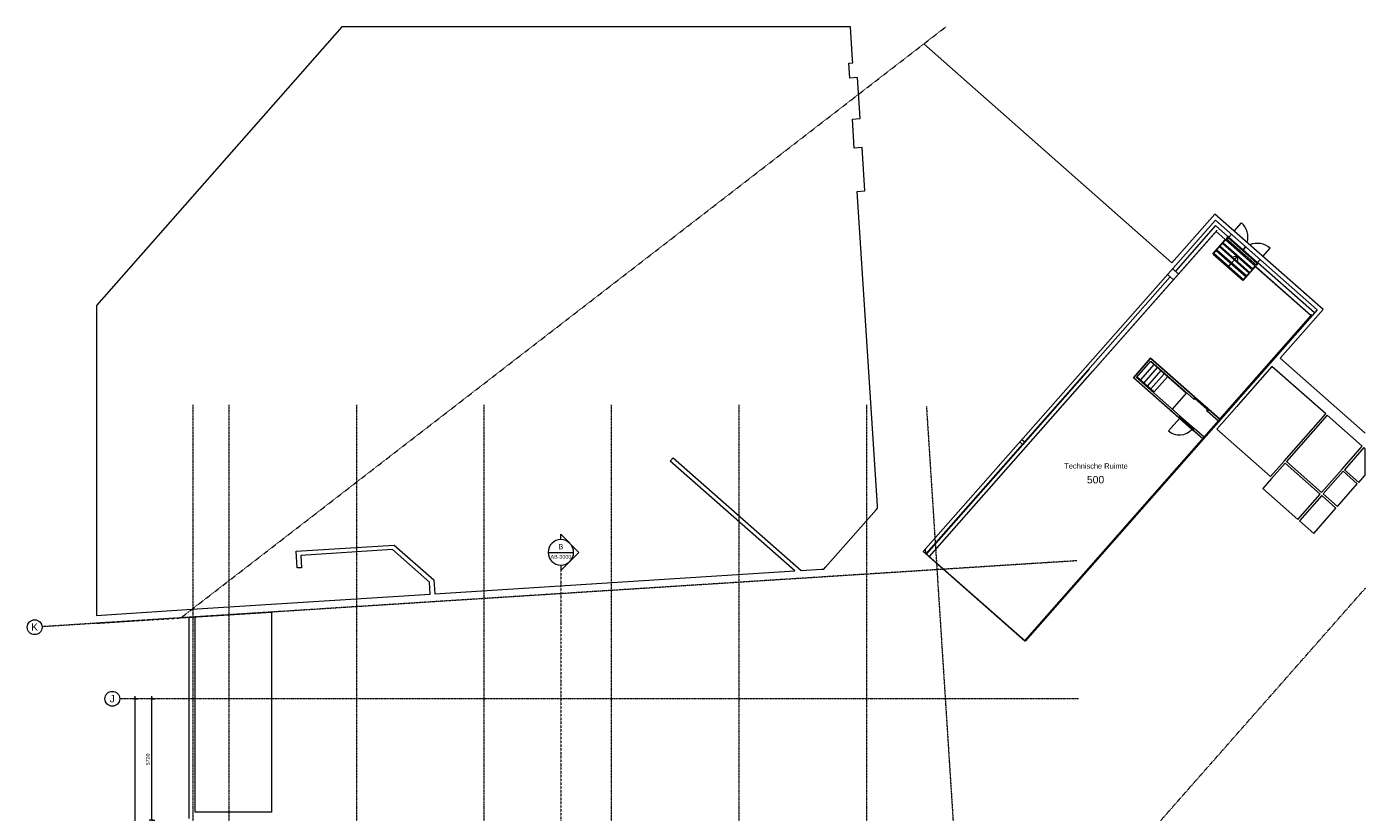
# Model space of a CAD drawing. Header units: millimetres. Extents: x 12885 to 91527, y 4686 to 113492.
# Tile 3 of 3: x 12885 to 75926, y 76511 to 113492. Entities that reach past the tile are written whole.
import ezdxf

# ---------------------------------------------------------------- set-up
doc = ezdxf.new("R2010")
doc.units = ezdxf.units.MM
for name, pattern in [('ARC Dash', [4, 2, -2]), ('ARC Grid Line', [22.225, 12.7, -3.175, 3.175, -3.175]), ('ARC Section Line', [17, 10, -3, 0, -1, 0, -3])]:
    doc.linetypes.add(name, pattern=pattern)
for name, color, linetype, lineweight in [('A--L$01A__Algemeen', 7, 'Continuous', 9), ('A--L$07A__Stramien', 1, 'Continuous', 13), ('A--L21__Buitenwanden', 3, 'Continuous', 9), ('A--L22__Binnenwanden', 2, 'Continuous', 9), ('A--L23__Vloeren', 3, 'Continuous', 9), ('A--L24__TrapenHellingen', 1, 'Continuous', 9), ('A--L28__Hoofddraagconstructies', 3, 'Continuous', 9), ('A--L34__BalustradesLeuningen', 1, 'Continuous', 9), ('A--L3__Afbouw', 2, 'Continuous', 9), ('A--LD20__DetailPenFijn', 2, 'Continuous', 15), ('A--LD30__DetailPenMiddel', 3, 'Continuous', 9), ('A--LR9__AlgVoorz', 7, 'Continuous', 9), ('A--M$01A__Algemeen', 1, 'Continuous', 13), ('A--M$01A__Algemeen-100', 1, 'Continuous', 13), ('A--T$07A__Stramien', 1, 'Continuous', 13), ('A--TR9__AlgVoorz', 1, 'Continuous', 13), ('Up Arrows', 7, 'Continuous', 9)]:
    doc.layers.add(name, color=color, linetype=linetype, lineweight=lineweight)
doc.styles.add('Arial', font='arial.ttf', dxfattribs={"height": 350})
doc.styles.add('Arial_1', font='arial.ttf', dxfattribs={"height": 250})
doc.styles.add('Arial_2', font='arial.ttf', dxfattribs={"height": 180})
doc.dimstyles.new('00_ARC_dimension_1_8mm', dxfattribs={"dimscale": 304.8, "dimtxt": 183.646692, "dimasz": 1.049869, "dimexe": 0.426509, "dimexo": 0.0625, "dimgap": 0.164042, "dimtad": 1, "dimdec": 0, "dimzin": 0, "dimdsep": 46, "dimtxsty": 'Arial_2', "dimblk1": 'DOTSMALL', "dimblk2": 'DOTSMALL', "dimsah": 1, "dimcen": 0.09, "dimdle": 0.426509, "dimadec": 3, "dimazin": 0, "dimtfac": 1, "dimtdec": 4, "dimtix": 1, "dimtmove": 0, "dimatfit": 3, "dimfxl": 0.426509, "dimfxlon": 1, "dimtvp": 1, "dimtolj": 1, "dimtzin": 0, "dimarcsym": 2})

# ---------------------------------------------------------------- blocks, each defined once
blk = doc.blocks.new('32_DO_WB_vo deur dubbel - vo-1606273-AB-1e verdieping')
at = {"layer": 'A--L$01A__Algemeen'}
for p, q in [((-1265, 481), (-1265, 1000)), ((535, 481), (535, 1000)), ((-1265, 100), (-1265, 292)), ((535, 100), (535, 292))]:
    blk.add_line(p, q, dxfattribs=at)
for centre, start, end in [((-1265, 100), 25.36884, 90), ((535, 100), 90, 154.63116), ((-1265, 100), 360, 12.421), ((535, 100), 167.579, 180)]:
    blk.add_arc(centre, 900, start, end, dxfattribs=at)
at = {"layer": 'A--L3__Afbouw'}
for p, q in [((-1265, 100), (-1315, 100)), ((-1315, 100), (-1315, 0)), ((-1315, 0), (-1265, 0)), ((-365, 100), (-1265, 100)), ((-1265, 100), (-1265, 50)), ((-1265, 0), (-1265, 100)), ((-1265, 50), (-365, 50)), ((-365, 50), (-365, 100)), ((535, 100), (-365, 100)), ((-365, 100), (-365, 50)), ((-365, 50), (535, 50)), ((535, 50), (535, 100)), ((585, 100), (535, 100)), ((535, 100), (535, 0)), ((535, 0), (585, 0)), ((585, 0), (585, 100))]:
    blk.add_line(p, q, dxfattribs=at)
blk = doc.blocks.new('Railing - Railing-1630288-AB-1e verdieping')
at = {"layer": 'A--L34__BalustradesLeuningen'}
for p, q in [((70610, 102061), (70749, 102218)), ((70618, 102054), (70756, 102212)), ((70749, 102218), (70756, 102212)), ((70167, 101558), (70610, 102061)), ((70175, 101551), (70167, 101558)), ((70175, 101551), (70618, 102054))]:
    blk.add_line(p, q, dxfattribs=at)
blk = doc.blocks.new('Railing - Railing-1630292-AB-1e verdieping')
at = {"layer": 'A--L34__BalustradesLeuningen'}
for p, q in [((69200, 103303), (69338, 103461)), ((69207, 103297), (69346, 103454)), ((69338, 103461), (69346, 103454)), ((68757, 102800), (69200, 103303)), ((68764, 102794), (68757, 102800)), ((68764, 102794), (69207, 103297))]:
    blk.add_line(p, q, dxfattribs=at)
blk = doc.blocks.new('32_DO_WB_vo deur enkel1 - vo 2-1766209-AB-1e verdieping')
at = {"layer": 'A--L$01A__Algemeen'}
blk.add_line((510, 50), (510, 830), dxfattribs=at)
blk.add_arc((510, 50), 780, 90, 180, dxfattribs=at)
at = {"layer": 'A--L3__Afbouw'}
for p, q in [((-270, 50), (-320, 50)), ((-320, 50), (-320, -50)), ((510, 50), (-270, 50)), ((-270, 50), (-270, 0)), ((-270, -50), (-270, 50)), ((510, 0), (510, 50)), ((560, 50), (510, 50)), ((510, 50), (510, -50)), ((560, -50), (560, 50)), ((-320, -50), (-270, -50)), ((-270, 0), (510, 0)), ((510, -50), (560, -50))]:
    blk.add_line(p, q, dxfattribs=at)
blk = doc.blocks.new('32_DO_WB_vo deur enkel1 - vo 2-V1-AB-1e verdieping')
at = {"layer": 'A--L3__Afbouw'}
for p, q in [((-270, 50), (-320, 50)), ((-320, 50), (-320, -50)), ((510, 50), (-270, 50)), ((-270, 50), (-270, 0)), ((-270, -50), (-270, 50)), ((510, 0), (510, 50)), ((560, 50), (510, 50)), ((510, 50), (510, -50)), ((560, -50), (560, 50)), ((-320, -50), (-270, -50)), ((-270, 0), (510, 0)), ((510, -50), (560, -50))]:
    blk.add_line(p, q, dxfattribs=at)
blk = doc.blocks.new('28_SFO_staal_balk_HEA - HEA 180-1738215-AB-1e verdieping')
at = {"layer": 'A--L28__Hoofddraagconstructies'}
for p, q in [((62925, 97376), (55252, 88666)), ((63060, 97257), (55387, 88547))]:
    blk.add_line(p, q, dxfattribs=at)
blk = doc.blocks.new('Grid - 3_5mm-18301-AB-1e verdieping')
at = {"layer": 'A--T$07A__Stramien'}
blk.add_circle((0, 0), 3.5, dxfattribs=at)
blk = doc.blocks.new('Section - Default-5518-AB-1e verdieping')
at = {"layer": 'A--L$01A__Algemeen', "lineweight": 13}
for p, q in [((-6, 8.49), (-14.49, 0)), ((-6, 8.49), (2.49, 0)), ((-12, 0), (-14.49, 0)), ((0, 0), (2.49, 0))]:
    blk.add_line(p, q, dxfattribs=at)
for start, end in [(360, 180), (180, 360)]:
    blk.add_arc((-6, 0), 6, start, end, dxfattribs=at)
blk = doc.blocks.new('DIMBLOCK8-AB-1e verdieping')
at = {"layer": 'A--M$01A__Algemeen-100'}
h = blk.add_hatch(color=256, dxfattribs=at)
edge = h.paths.add_edge_path()
edge.add_arc((18783, 81851), 40, 0, 360)
h = blk.add_hatch(color=256, dxfattribs=at)
edge = h.paths.add_edge_path()
edge.add_arc((18783, 76131), 40, 0, 360)
for p, q in [((18783, 76131), (18783, 81981)), ((18783, 81851), (18653, 81851)), ((18783, 81851), (18913, 81851)), ((18783, 76131), (18653, 76131)), ((18783, 76131), (18913, 76131))]:
    blk.add_line(p, q, dxfattribs=at)
for centre in [(18783, 81851), (18783, 76131)]:
    blk.add_circle(centre, 40, dxfattribs=at)
at = {"layer": 'A--M$01A__Algemeen-100', "color": 0, "insert": (18499, 78715), "char_height": 180, "width": 664.52, "attachment_point": 1, "rotation": 90, "line_spacing_factor": 0.941778, "style": 'Arial_2'}
blk.add_mtext('5720', dxfattribs=at)
blk = doc.blocks.new('_DotSmall')
at = {"color": 0, "linetype": 'ByBlock', "const_width": 0.5}
blk.add_lwpolyline([(-0.0625, 0, 1), (0.0625, 0, 1)], format="xyb", close=True, dxfattribs=at)
blk = doc.blocks.new('DIMBLOCK9-AB-1e verdieping')
at = {"layer": 'A--M$01A__Algemeen-100'}
h = blk.add_hatch(color=256, dxfattribs=at)
edge = h.paths.add_edge_path()
edge.add_arc((17983, 81851), 40, 0, 360)
h = blk.add_hatch(color=256, dxfattribs=at)
edge = h.paths.add_edge_path()
edge.add_arc((17983, 44060), 40, 0, 360)
for p, q in [((17983, 43930), (17983, 81981)), ((17983, 81851), (17853, 81851)), ((17983, 81851), (18113, 81851)), ((17983, 44060), (17853, 44060)), ((17983, 44060), (18113, 44060))]:
    blk.add_line(p, q, dxfattribs=at)
for centre in [(17983, 81851), (17983, 44060)]:
    blk.add_circle(centre, 40, dxfattribs=at)
at = {"layer": 'A--M$01A__Algemeen-100', "color": 0, "insert": (17699, 62610), "char_height": 180, "width": 830.65, "attachment_point": 1, "rotation": 90, "line_spacing_factor": 0.941778, "style": 'Arial_2'}
blk.add_mtext('37791', dxfattribs=at)

msp = doc.modelspace()

# ---------------------------------------------------------------- linework, layer by layer
at = {"layer": 'A--L$01A__Algemeen', "lineweight": 13}
msp.add_line((37440.4, 88746.5), (38640.4, 88746.5), dxfattribs=at)
at = {"layer": 'A--L$01A__Algemeen', "linetype": 'ARC Section Line', "lineweight": 13}
msp.add_line((38040.4, 88146.5), (38040.4, 42452.2), dxfattribs=at)
at = {"layer": 'A--L$07A__Stramien', "linetype": 'ARC Grid Line'}
for p, q in [((20704.3, 95686.5), (20704.3, 40299.5)), ((22402.3, 95686.5), (22402.3, 40299.5)), ((28417.3, 95686.5), (28417.3, 40299.5)), ((34417.3, 95686.5), (34417.3, 40299.5)), ((40417.3, 95686.5), (40417.3, 40299.5)), ((46417.3, 95686.5), (46417.3, 40299.5)), ((52432.3, 95686.5), (52432.3, 40299.5)), ((55259.6, 95618), (58813, 40345.2)), ((62334.7, 88349.7), (13605.7, 85244.8)), ((62423, 81851.4), (17266.9, 81851.4))]:
    msp.add_line(p, q, dxfattribs=at)
at = {"layer": 'A--L21__Buitenwanden', "lineweight": 15}
for p, q in [((68881.1, 104132.4), (66983.7, 101983.1)), ((68881.1, 104132.4), (69461.4, 103620.1)), ((68949.9, 103908.1), (55393.4, 88552)), ((68898.7, 103850.1), (70023.2, 102857.3)), ((69395.2, 103545.1), (69380.3, 103528.2)), ((70758.8, 102207.9), (73379.4, 99894.4)), ((70819.6, 102287.7), (70804.6, 102270.7)), ((73534.7, 100024.1), (70885.8, 102362.6)), ((66745.5, 101713.2), (55238.1, 88678.2)), ((59894.2, 84586.9), (73430.6, 99952.5)), ((65816, 97887.7), (65005.7, 96969.8)), ((65146.9, 96978.6), (65824.9, 97746.6)), ((67898.4, 96053.1), (65816, 97887.7)), ((65824.9, 97746.6), (67832.3, 95978.1)), ((65005.7, 96969.8), (67142.6, 95087)), ((65146.9, 96978.6), (67208.7, 95162)), ((68492.6, 95396.4), (69013, 94938)), ((69079.1, 95013), (68558.7, 95471.4)), ((68335.7, 94169.1), (67869, 94580.3)), ((68269.6, 94094.1), (67802.9, 94505.3)), ((55393.4, 88552), (59894.2, 84586.9)), ((20514.3, 85685), (20514.3, 76211.4)), ((20814.3, 76511.4), (20814.3, 85704.1)), ((22032.3, 76511.4), (20814.3, 76511.4))]:
    msp.add_line(p, q, dxfattribs=at)
at = {"layer": 'A--L21__Buitenwanden'}
for p, q in [((69380.3, 103528.2), (70804.6, 102270.7)), ((67246.3, 95129), (67831.5, 94613.3))]:
    msp.add_line(p, q, dxfattribs=at)
at = {"layer": 'A--L22__Binnenwanden', "lineweight": 15}
for p, q in [((66895.5, 101581), (66618.3, 101825.2)), ((67133.8, 101850.9), (66856.6, 102095.1)), ((71643.7, 97877.6), (71620.6, 97897.9)), ((71405.7, 97607.4), (71382.6, 97627.8))]:
    msp.add_line(p, q, dxfattribs=at)
at = {"layer": 'A--L22__Binnenwanden'}
for p, q in [((59786.8, 93830.8), (59659.7, 93942.8)), ((59759, 94055.3), (59886.1, 93943.3)), ((55230.1, 88685.3), (55216.6, 88909.9))]:
    msp.add_line(p, q, dxfattribs=at)
at = {"layer": 'A--L23__Vloeren'}
for p, q in [((65808.2, 97727.7), (67495.1, 96241.5)), ((67495.1, 96241.5), (66834.5, 95491.8))]:
    msp.add_line(p, q, dxfattribs=at)
at = {"layer": 'A--L24__TrapenHellingen'}
for p, q in [((68753.4, 102803.2), (69335.1, 103463.6)), ((69200.9, 103288.6), (69346.3, 103453.6)), ((69346.3, 103453.6), (70748.3, 102218.6)), ((68764.6, 102793.3), (68910, 102958.4)), ((68764.6, 102793.3), (70166.5, 101558.3)), ((68797.7, 102830.8), (70199.6, 101595.8)), ((68910, 102958.4), (69055.5, 103123.5)), ((68910, 102958.4), (70312, 101723.4)), ((68943.1, 102995.9), (70345, 101760.9)), ((69055.5, 103123.5), (69200.9, 103288.6)), ((69055.5, 103123.5), (70457.4, 101888.4)), ((69088.5, 103161), (70490.5, 101926)), ((69200.9, 103288.6), (70602.8, 102053.5)), ((69233.9, 103326.1), (70635.9, 102091)), ((70177.8, 101548.4), (70759.5, 102208.7)), ((70602.8, 102053.5), (70748.3, 102218.6)), ((70166.5, 101558.3), (70312, 101723.4)), ((70312, 101723.4), (70457.4, 101888.4)), ((70457.4, 101888.4), (70602.8, 102053.5)), ((65969.5, 97585.6), (65341.2, 96873.8)), ((65969.5, 97585.6), (65341.2, 96873.8)), ((66130.9, 97443.5), (65502.3, 96731.5)), ((66130.9, 97443.5), (65502.3, 96731.5)), ((66292.2, 97301.3), (65663.5, 96589.2)), ((66292.2, 97301.3), (65663.5, 96589.2)), ((66453.5, 97159.2), (65824.7, 96446.9)), ((66453.5, 97159.2), (65824.7, 96446.9)), ((65180, 97016.1), (65341.2, 96873.8)), ((65341.2, 96873.8), (65502.3, 96731.5)), ((65502.3, 96731.5), (65663.5, 96589.2)), ((65663.5, 96589.2), (65824.7, 96446.9)), ((66614.8, 97017.1), (65985.9, 96304.7)), ((65824.7, 96446.9), (65985.9, 96304.7))]:
    msp.add_line(p, q, dxfattribs=at)
at = {"layer": 'A--LD20__DetailPenFijn'}
for p, q in [((66823.8, 102380), (55130.2, 112682.2)), ((68846.3, 104671), (66823.8, 102380)), ((73941.2, 100173.3), (68846.3, 104671)), ((55111, 88790.2), (68881.1, 104388.4)), ((68881.1, 104388.4), (73661.6, 100168.1)), ((73661.6, 100168.1), (59912.1, 84560.7)), ((71925.5, 97885.3), (73941.2, 100173.3)), ((75925.8, 94361), (71925.5, 97885.3)), ((59912.1, 84560.7), (55111, 88790.2)), ((20140.6, 85661.2), (24411.3, 85933.3)), ((24411.3, 85933.3), (24411.3, 76511.4)), ((16158.6, 85407.5), (17852.3, 85515.4)), ((24411.3, 76511.4), (22032.3, 76511.4))]:
    msp.add_line(p, q, dxfattribs=at)
at = {"layer": 'A--LD30__DetailPenMiddel', "linetype": 'ARC Dash'}
for p, q in [((20140.7, 85661), (56178.7, 113491.9)), ((75925.8, 87055.6), (61056.1, 70176.5)), ((16158.6, 85407.7), (20140.7, 85661))]:
    msp.add_line(p, q, dxfattribs=at)
at = {"layer": 'A--LR9__AlgVoorz'}
for p, q in [((27717.4, 113487.1), (16165.5, 100371.1)), ((51675.7, 113487.1), (27717.4, 113487.1)), ((51775.5, 111942.9), (51675.7, 113487.1)), ((51601.3, 111778.3), (51785.4, 111790.2)), ((51646.4, 111079.8), (51601.3, 111778.3)), ((51785.4, 111790.2), (51775.5, 111942.9)), ((52015.6, 111103.6), (51646.4, 111079.8)), ((52140.3, 109173.1), (52015.6, 111103.6)), ((51771.1, 109149.2), (52140.3, 109173.1)), ((51859.5, 107781.4), (51771.1, 109149.2)), ((52228.7, 107805.2), (51859.5, 107781.4)), ((52360.7, 105761.8), (52228.7, 107805.2)), ((51991.5, 105737.9), (52360.7, 105761.8)), ((52947.9, 90931.3), (51991.5, 105737.9)), ((16165.5, 100371.1), (16165.5, 85778.7)), ((75863.3, 93680.3), (74944.9, 92637.8)), ((75923.5, 93627.2), (75863.3, 93680.3)), ((75923.5, 92388.1), (75923.5, 93627.2)), ((43196.3, 93042.4), (43335, 93200.1)), ((49065.6, 87875), (43196.3, 93042.4)), ((43335, 93200.1), (49362, 87893.8)), ((74944.9, 92637.8), (75619.8, 92043.3)), ((75619.8, 92043.3), (75923.5, 92388.1)), ((52883.8, 90743.9), (52954.8, 90824.3)), ((52954.8, 90824.3), (52947.9, 90931.3)), ((50499.8, 88043.3), (52883.8, 90743.9)), ((25566.3, 88798.7), (30185.8, 89092.5)), ((30185.8, 89092.5), (32055.8, 87445.5)), ((25616.5, 88010.1), (25566.3, 88798.7)), ((30112.3, 88877.4), (25789.3, 88602.4)), ((25789.3, 88602.4), (25826.1, 88023.4)), ((31851.8, 87345.4), (30112.3, 88877.4)), ((25826.1, 88023.4), (25616.5, 88010.1)), ((32097.3, 86793.8), (49065.6, 87875)), ((49362, 87893.8), (50318.9, 87954.8)), ((50318.9, 87954.8), (50427.8, 87961.7)), ((50427.8, 87961.7), (50499.8, 88043.3)), ((31887.8, 86780.5), (31851.8, 87345.4)), ((32055.8, 87445.5), (32097.3, 86793.8)), ((20652.5, 86064.6), (31887.8, 86780.5)), ((16165.5, 85778.7), (20652.5, 86064.6))]:
    msp.add_line(p, q, dxfattribs=at)
at = {"layer": 'A--LR9__AlgVoorz', "flags": 128}
for points in [[(68898.7, 103850.1), (55393.4, 88552), (59894.2, 84586.9), (68269.6, 94094.1), (65005.7, 96969.8), (65816, 97887.7), (69079.1, 95013), (73379.4, 99894.4)], [(74062.6, 95266.7), (71532.7, 97495.6), (69940.4, 95688.1), (69872.2, 95610.7), (68940.4, 94552.9), (71470.1, 92324.3), (72106.4, 93046.4)], [(75788.2, 93746.4), (74137.6, 95200.6), (72214.5, 93017.8), (73865.2, 91563.4), (74836.8, 92666.4)], [(72148.3, 92942.8), (71512.1, 92220.7), (71099.1, 91751.8), (72750, 90297.5), (73799.1, 91488.4)], [(74615, 90902.8), (75553.7, 91968.3), (74878.8, 92562.8), (73940.2, 91497.3)], [(72825, 90231.4), (73499.9, 89636.9), (74548.9, 90827.7), (73874.1, 91422.3)]]:
    msp.add_lwpolyline(points, close=True, dxfattribs=at)
at = {"layer": 'Up Arrows'}
for p, q in [((69465.6, 102175.8), (69611, 102340.9)), ((69611, 102340.9), (69756.4, 102506)), ((69901.9, 102671), (69725.4, 102659.9)), ((69756.4, 102506), (69901.9, 102671)), ((69901.9, 102671), (69913, 102494.6))]:
    msp.add_line(p, q, dxfattribs=at)

# ---------------------------------------------------------------- block references
at = {"layer": 'A--L$01A__Algemeen', "lineweight": 13, "xscale": 99.99999999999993, "yscale": 99.99999999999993, "zscale": 99.99999999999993, "rotation": 269.9999999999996}
msp.add_blockref('Section - Default-5518-AB-1e verdieping', (38040.4, 88146.5), dxfattribs=at)
at = {"layer": 'A--L28__Hoofddraagconstructies'}
msp.add_blockref('28_SFO_staal_balk_HEA - HEA 180-1738215-AB-1e verdieping', (0, 0), dxfattribs=at)
at = {"layer": 'A--L34__BalustradesLeuningen'}
for name in ['Railing - Railing-1630292-AB-1e verdieping', 'Railing - Railing-1630288-AB-1e verdieping']:
    msp.add_blockref(name, (0, 0), dxfattribs=at)
at = {"layer": 'A--L3__Afbouw'}
for name, p, rotation in [('32_DO_WB_vo deur dubbel - vo-1606273-AB-1e verdieping', (70381.2, 102674.7), 318.5616180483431), ('32_DO_WB_vo deur enkel1 - vo 2-V1-AB-1e verdieping', (68105.5, 95804.1), 318.6212953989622), ('32_DO_WB_vo deur enkel1 - vo 2-1766209-AB-1e verdieping', (67595.9, 94754.3), 138.617955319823)]:
    msp.add_blockref(name, p, dxfattribs=dict(at, rotation=rotation))
at = {"layer": 'A--T$07A__Stramien', "xscale": 99.99999999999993, "yscale": 99.99999999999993, "zscale": 99.99999999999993}
for p, rotation in [((13256.4, 85222.6), 93.64571658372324), ((16916.9, 81851.4), 89.99999999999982)]:
    msp.add_blockref('Grid - 3_5mm-18301-AB-1e verdieping', p, dxfattribs=dict(at, rotation=rotation))

# ---------------------------------------------------------------- texts
at = {"layer": 'A--L$01A__Algemeen', "lineweight": 13, "attachment_point": 1}
for s, insert, char_height, width, style in [('B', (37921.4, 89141), 250, 280.591, 'Arial_1'), ('AB-3000', (37554.4, 88625.7), 180, 1170.464, 'Arial_2')]:
    msp.add_mtext(s, dxfattribs=dict(at, insert=insert, char_height=char_height, width=width, style=style))
at = {"layer": 'A--T$07A__Stramien', "char_height": 350, "attachment_point": 1, "style": 'Arial'}
for s, insert, width in [('K', (13090.5, 85404), 400.844), ('J', (16790.5, 82032.6), 304.641)]:
    msp.add_mtext(s, dxfattribs=dict(at, insert=insert, width=width))
at = {"layer": 'A--TR9__AlgVoorz', "attachment_point": 1}
for s, insert, char_height, width, style in [('Technische Ruimte', (61749.7, 92936.6), 250, 3591.56, 'Arial_1'), ('500', (62816.7, 92344.9), 350, 1010.126, 'Arial')]:
    msp.add_mtext(s, dxfattribs=dict(at, insert=insert, char_height=char_height, width=width, style=style))

# ---------------------------------------------------------------- dimensions: what is measured, and where the dimension line sits
at = {"layer": 'A--M$01A__Algemeen'}
for base, p1, p2, override, picture, middle in [((17983, 81851.4), (17853, 44060.4), (17853, 81851.4), {"dimpost": '<>', "dimfxl": 37791}, 'DIMBLOCK9-AB-1e verdieping', (17841, 62955.9)), ((18783, 81851.4), (18653, 76131.4), (18653, 81851.4), {"dimpost": '<>', "dimfxl": 5720}, 'DIMBLOCK8-AB-1e verdieping', (18641.1, 78991.4))]:
    dim = msp.add_linear_dim(base=base, p1=p1, p2=p2, angle=90, dimstyle='00_ARC_dimension_1_8mm', override=override, dxfattribs=at)
    dim.commit()
    dim.dimension.update_dxf_attribs({"geometry": picture, "text_midpoint": middle})

doc.saveas('drawing.dxf')
